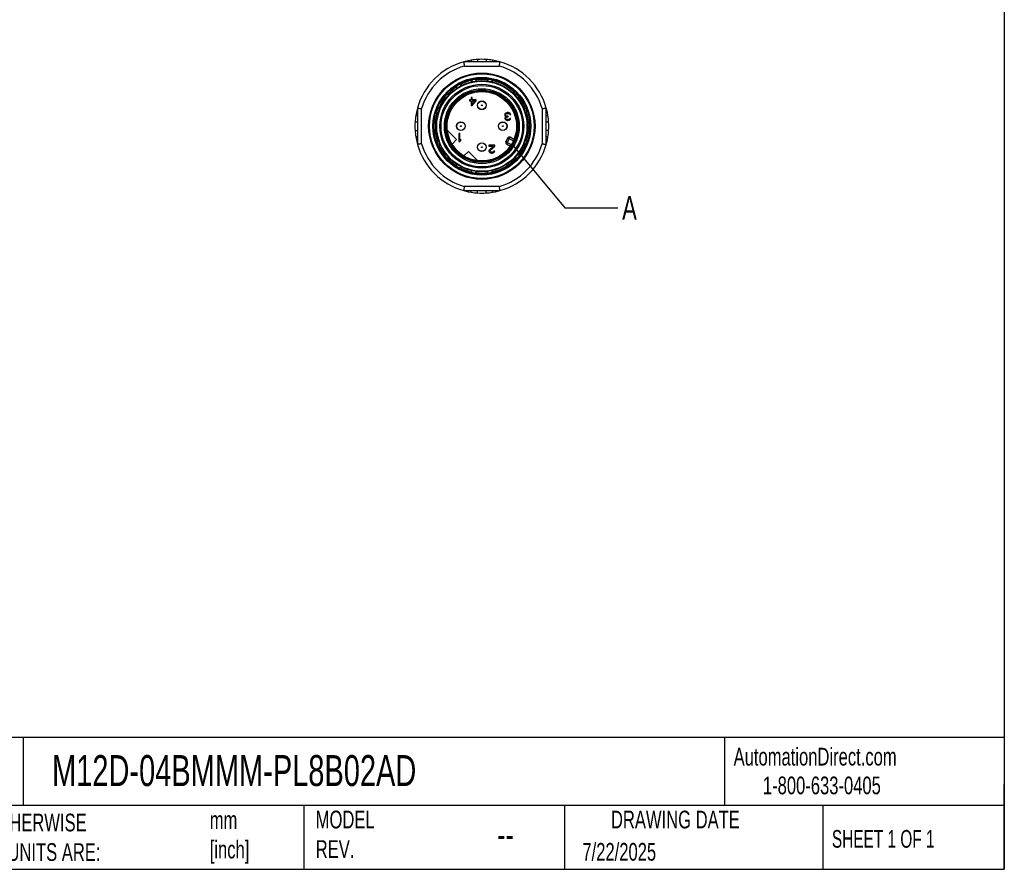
# Model space of a CAD drawing. Header units: millimetres. Extents: x 6 to 273, y 6 to 210.
# Tile 9 of 13: x 155 to 273, y 6 to 108. Entities that reach past the tile are written whole.
import ezdxf

# ---------------------------------------------------------------- set-up
doc = ezdxf.new("R2010")
doc.units = ezdxf.units.MM
doc.linetypes.add('SLD-Solid', pattern=[0])
doc.layers.add('TEXT', color=140, linetype='SLD-Solid', lineweight=25)
doc.styles.add('SLDTEXTSTYLE0', font='TXT', dxfattribs={"width": 0.7})
doc.styles.add('SLDTEXTSTYLE1', font='TXT', dxfattribs={"width": 0.65})
doc.dimstyles.new('SLDDIMSTYLE3', dxfattribs={"dimtxt": 0.18, "dimasz": 3.302, "dimexe": 0, "dimexo": 0.0625, "dimgap": 0, "dimtad": 0, "dimtih": 1, "dimtoh": 1, "dimdec": 0, "dimrnd": 1e-09, "dimzin": 0, "dimdsep": 46, "dimtxsty": 'Standard', "dimblk1": 'NONE', "dimblk2": 'NONE', "dimsah": 1, "dimcen": 0.09, "dimadec": 0, "dimazin": 0, "dimtfac": 3.302, "dimtdec": 0, "dimtofl": 0, "dimtmove": 0, "dimatfit": 3, "dimldrblk": 'NONE', "dimfxl": 0, "dimfrac": 2, "dimtolj": 1, "dimtzin": 0, "dimarcsym": 0})

# ---------------------------------------------------------------- blocks, each defined once
blk = doc.blocks.new('_None')

msp = doc.modelspace()

# ---------------------------------------------------------------- linework, layer by layer
for p, q in [((212.76, 102.91), (208.42, 102.91)), ((208.49, 102.41), (212.69, 102.41)), ((209.32, 103.11), (209.32, 102.91)), ((210.09, 103.19), (210.09, 102.91)), ((211.09, 103.19), (211.09, 102.91)), ((211.86, 103.11), (211.86, 102.91)), ((208.14, 100.06), (208.09, 100.15)), ((209.32, 100.61), (209.34, 100.49)), ((209.95, 100.61), (209.93, 100.71)), ((211.25, 100.71), (211.23, 100.62)), ((211.83, 100.49), (211.85, 100.61)), ((206.64, 98.92), (206.54, 99)), ((207.55, 99.85), (207.61, 99.74)), ((214.63, 99), (214.54, 98.92)), ((206.15, 98.53), (206.23, 98.46)), ((209.32, 98.36), (209.13, 98.36)), ((209.13, 98.36), (209.13, 98.24)), ((209.13, 98.24), (209.32, 98.24)), ((209.44, 98.65), (209.32, 98.65)), ((209.32, 98.65), (209.32, 98.36)), ((209.32, 98.24), (209.32, 97.7)), ((209.44, 98.36), (209.44, 98.65)), ((209.92, 98.36), (209.44, 98.36)), ((209.44, 97.7), (209.92, 98.24)), ((209.78, 98.24), (209.44, 97.86)), ((209.44, 97.86), (209.44, 98.24)), ((209.44, 98.24), (209.78, 98.24)), ((209.92, 98.24), (209.92, 98.36)), ((214.95, 98.47), (215.02, 98.53)), ((202.89, 97.38), (202.89, 93.04)), ((203.39, 93.11), (203.39, 97.31)), ((205.28, 96.81), (205.39, 96.77)), ((205.6, 97.35), (205.49, 97.39)), ((209.32, 97.7), (209.44, 97.7)), ((213.34, 96.69), (213.32, 96.63)), ((213.32, 96.63), (213.32, 96.54)), ((213.32, 96.54), (213.34, 96.46)), ((213.38, 96.75), (213.34, 96.69)), ((213.44, 96.79), (213.38, 96.75)), ((213.42, 96.63), (213.44, 96.67)), ((213.42, 96.54), (213.42, 96.63)), ((213.46, 96.46), (213.42, 96.54)), ((213.52, 96.83), (213.44, 96.79)), ((213.44, 96.67), (213.48, 96.71)), ((213.48, 96.71), (213.52, 96.73)), ((213.6, 96.85), (213.52, 96.83)), ((213.52, 96.73), (213.62, 96.75)), ((213.76, 96.85), (213.6, 96.85)), ((213.62, 96.75), (213.74, 96.75)), ((213.74, 96.75), (213.84, 96.73)), ((213.84, 96.83), (213.76, 96.85)), ((213.92, 96.79), (213.84, 96.83)), ((213.84, 96.73), (213.88, 96.71)), ((213.88, 96.71), (213.92, 96.67)), ((213.98, 96.75), (213.92, 96.79)), ((213.92, 96.67), (213.94, 96.63)), ((213.94, 96.63), (214.04, 96.63)), ((214.02, 96.69), (213.98, 96.75)), ((214.04, 96.63), (214.02, 96.69)), ((215.68, 97.39), (215.58, 97.35)), ((215.78, 96.77), (215.89, 96.81)), ((217.79, 97.31), (217.79, 93.11)), ((218.29, 93.04), (218.29, 97.38)), ((202.89, 95.71), (202.6, 95.71)), ((202.69, 96.48), (202.89, 96.48)), ((213.34, 96.46), (213.38, 96.4)), ((213.36, 96.24), (213.34, 96.16)), ((213.34, 96.16), (213.34, 96.12)), ((213.34, 96.12), (213.36, 96.04)), ((213.4, 96.3), (213.36, 96.24)), ((213.36, 96.04), (213.44, 95.96)), ((213.38, 96.4), (213.48, 96.36)), ((213.48, 96.36), (213.4, 96.3)), ((213.44, 96.16), (213.48, 96.24)), ((213.44, 96.12), (213.44, 96.16)), ((213.48, 96.06), (213.44, 96.12)), ((213.44, 95.96), (213.52, 95.92)), ((213.52, 96.42), (213.46, 96.46)), ((213.48, 96.24), (213.52, 96.28)), ((213.54, 96.02), (213.48, 96.06)), ((213.64, 96.4), (213.52, 96.42)), ((213.52, 96.28), (213.64, 96.32)), ((213.52, 95.92), (213.66, 95.9)), ((213.64, 96), (213.54, 96.02)), ((213.72, 96.4), (213.64, 96.4)), ((213.64, 96.32), (213.72, 96.32)), ((213.72, 96), (213.64, 96)), ((213.66, 95.9), (213.7, 95.9)), ((213.7, 95.9), (213.84, 95.92)), ((213.72, 96.32), (213.72, 96.4)), ((213.82, 96.02), (213.72, 96)), ((213.88, 96.06), (213.82, 96.02)), ((213.84, 95.92), (213.92, 95.96)), ((213.92, 96.12), (213.88, 96.06)), ((214.02, 96.12), (213.92, 96.12)), ((213.92, 95.96), (214, 96.04)), ((214, 96.04), (214.02, 96.12)), ((216.12, 95.51), (216.02, 95.51)), ((218.29, 96.48), (218.49, 96.48)), ((218.57, 95.71), (218.29, 95.71)), ((202.6, 94.71), (202.89, 94.71)), ((207.58, 93.62), (206.46, 94.73)), ((207.84, 94.33), (207.84, 93.38)), ((207.96, 94.33), (207.84, 94.33)), ((207.96, 93.54), (207.96, 94.33)), ((216, 94.9), (216.12, 94.9)), ((218.57, 94.71), (218.29, 94.71)), ((202.89, 93.94), (202.69, 93.94)), ((205.39, 93.64), (205.28, 93.6)), ((205.49, 93.03), (205.6, 93.06)), ((207.03, 93.07), (207.58, 93.62)), ((207.84, 93.38), (207.96, 93.38)), ((208.08, 93.68), (207.96, 93.54)), ((207.96, 93.38), (208.08, 93.52)), ((208.08, 93.52), (208.08, 93.68)), ((213.69, 93.81), (213.46, 93.37)), ((213.63, 93.27), (213.46, 93.37)), ((213.54, 93.09), (213.63, 93.27)), ((213.54, 93.09), (214, 92.84)), ((213.87, 93.71), (213.63, 93.27)), ((213.63, 93.27), (214.11, 93.01)), ((213.69, 93.81), (213.87, 93.71)), ((213.87, 93.71), (213.97, 93.89)), ((214.35, 93.45), (213.87, 93.71)), ((214.43, 93.63), (213.97, 93.89)), ((215.58, 93.06), (215.68, 93.03)), ((215.89, 93.6), (215.78, 93.64)), ((218.49, 93.94), (218.29, 93.94)), ((206.24, 91.96), (206.15, 91.88)), ((209, 92.2), (208.45, 91.65)), ((210.11, 91.08), (209, 92.2)), ((212.15, 92.94), (211.43, 92.94)), ((211.43, 92.94), (211.43, 92.84)), ((211.43, 92.84), (211.99, 92.84)), ((211.45, 92.33), (211.43, 92.25)), ((211.43, 92.25), (211.43, 92.21)), ((211.43, 92.21), (211.45, 92.13)), ((211.49, 92.39), (211.45, 92.33)), ((211.45, 92.13), (211.53, 92.05)), ((211.99, 92.84), (211.49, 92.39)), ((211.53, 92.05), (211.61, 92.01)), ((211.55, 92.25), (211.59, 92.33)), ((211.55, 92.21), (211.55, 92.25)), ((211.59, 92.15), (211.55, 92.21)), ((211.59, 92.33), (212.15, 92.84)), ((211.65, 92.11), (211.59, 92.15)), ((211.61, 92.01), (211.73, 91.99)), ((211.75, 92.09), (211.65, 92.11)), ((211.73, 91.99), (211.81, 91.99)), ((211.83, 92.09), (211.75, 92.09)), ((211.81, 91.99), (211.95, 92.01)), ((211.93, 92.11), (211.83, 92.09)), ((211.99, 92.15), (211.93, 92.11)), ((211.95, 92.01), (212.03, 92.05)), ((212.03, 92.21), (211.99, 92.15)), ((212.13, 92.21), (212.03, 92.21)), ((212.03, 92.05), (212.11, 92.13)), ((212.11, 92.13), (212.13, 92.21)), ((212.15, 92.84), (212.15, 92.94)), ((215.02, 91.88), (214.93, 91.96)), ((206.54, 91.41), (206.62, 91.48)), ((207.61, 90.66), (207.55, 90.57)), ((214.55, 91.48), (214.63, 91.41)), ((208.09, 90.26), (208.15, 90.36)), ((209.34, 89.92), (209.32, 89.81)), ((209.93, 89.7), (209.95, 89.82)), ((211.22, 89.82), (211.25, 89.7)), ((211.85, 89.81), (211.83, 89.91)), ((208.42, 87.51), (212.76, 87.51)), ((212.69, 88.01), (208.49, 88.01)), ((209.32, 87.31), (209.32, 87.51)), ((210.09, 87.22), (210.09, 87.51)), ((211.09, 87.22), (211.09, 87.51)), ((211.86, 87.31), (211.86, 87.51))]:
    msp.add_line(p, q)
at = {"flags": 128}
for points in [[(209.32, 103.11), (208.95, 103.04), (208.42, 102.91)], [(212.76, 102.91), (212.22, 103.04), (211.86, 103.11)], [(202.89, 97.38), (202.76, 96.84), (202.69, 96.48)], [(218.49, 96.48), (218.42, 96.84), (218.29, 97.38)], [(202.69, 93.94), (202.76, 93.57), (202.89, 93.04)], [(218.29, 93.04), (218.42, 93.57), (218.49, 93.94)], [(208.42, 87.51), (208.95, 87.38), (209.32, 87.31)], [(211.86, 87.31), (212.22, 87.38), (212.76, 87.51)]]:
    msp.add_lwpolyline(points, dxfattribs=at)
for centre, radius in [((210.59, 95.21), 6.36), ((210.59, 95.21), 6.26), ((210.59, 95.21), 5.84), ((210.59, 95.21), 5.74), ((210.59, 95.21), 5.45), ((210.59, 95.21), 5.39), ((210.59, 95.21), 5.01), ((210.59, 95.21), 4.87), ((210.59, 95.21), 4.48), ((210.59, 95.21), 4.34), ((210.59, 95.21), 4.21), ((210.59, 95.21), 4.15), ((210.59, 97.71), 0.525), ((210.59, 97.71), 0.5), ((210.59, 97.71), 0.05), ((208.09, 95.21), 0.525), ((208.09, 95.21), 0.5), ((213.09, 95.21), 0.525), ((213.09, 95.21), 0.5), ((208.09, 95.21), 0.05), ((213.09, 95.21), 0.05), ((210.59, 92.71), 0.525), ((210.59, 92.71), 0.5), ((210.59, 92.71), 0.05)]:
    msp.add_circle(centre, radius)
for centre, radius, start, end in [((210.59, 95.21), 8, 105.7405, 164.2595), ((210.59, 95.21), 7.5, 106.2602, 163.7398), ((210.59, 95.21), 8, 93.5833, 99.1356), ((210.59, 95.21), 8, 86.4167, 93.5833), ((210.59, 95.21), 8, 80.8644, 86.4167), ((210.59, 95.21), 7.5, 16.2602, 73.7398), ((210.59, 95.21), 8, 15.7405, 74.2595), ((210.59, 95.21), 5.67, 119.4139, 120.5861), ((210.59, 95.21), 5.6, 103.0306, 116.7015), ((210.59, 95.21), 5.67, 99.4139, 100.5861), ((210.59, 95.21), 5.6, 83.0314, 97.0026), ((210.59, 95.21), 5.67, 79.4139, 80.5861), ((210.59, 95.21), 5.6, 43.3711, 77.1178), ((210.59, 95.21), 5.67, 139.4139, 140.5861), ((210.59, 95.21), 5.6, 123.3965, 136.6811), ((210.59, 95.21), 5.67, 39.4139, 40.5861), ((210.59, 95.21), 5.6, 142.9426, 156.5751), ((210.59, 95.21), 5.6, 23.0384, 36.6947), ((210.59, 95.21), 5.6, 163.0384, 180), ((210.59, 95.21), 5.67, 159.4139, 160.5861), ((210.59, 95.21), 5.67, 19.4139, 20.5861), ((210.59, 95.21), 5.6, 3.0202, 17.029), ((210.59, 95.21), 8, 176.4167, 183.5833), ((210.59, 95.21), 8, 170.8644, 176.4167), ((210.59, 95.21), 8, 3.5833, 9.1356), ((210.59, 95.21), 8, 356.4167, 3.5833), ((210.59, 95.21), 8, 183.5833, 189.1356), ((210.59, 95.21), 5.6, 180, 196.6818), ((210.59, 95.21), 5.6, 342.964, 357.0337), ((210.59, 95.21), 5.67, 359.4139, 0.5861), ((210.59, 95.21), 8, 350.8644, 356.4167), ((210.59, 95.21), 8, 195.7405, 254.2595), ((210.59, 95.21), 7.5, 196.2602, 253.7398), ((210.59, 95.21), 5.67, 199.4139, 200.5861), ((210.59, 95.21), 5.6, 202.9863, 216.8614), ((210.59, 95.21), 7.5, 286.2602, 343.7398), ((210.59, 95.21), 8, 285.7405, 344.2595), ((213.63, 93.27), 0.2, 151.5, 241.5), ((213.87, 93.71), 0.2, 61.5, 151.5), ((210.59, 95.21), 5.6, 323.3489, 336.9682), ((210.59, 95.21), 5.67, 339.4139, 340.5861), ((210.59, 95.21), 5.67, 219.4139, 220.5861), ((210.59, 95.21), 5.6, 223.0382, 236.6683), ((210.59, 95.21), 5.6, 283.3195, 316.9698), ((210.59, 95.21), 5.67, 319.4139, 320.5861), ((210.59, 95.21), 5.67, 239.4139, 240.5861), ((210.59, 95.21), 5.6, 243.3303, 256.9614), ((210.59, 95.21), 5.67, 259.4139, 260.5861), ((210.59, 95.21), 5.6, 263.4237, 277.012), ((210.59, 95.21), 5.67, 279.4139, 280.5861), ((210.59, 95.21), 8, 260.8644, 266.4167), ((210.59, 95.21), 8, 266.4167, 273.5833), ((210.59, 95.21), 8, 273.5833, 279.1356)]:
    msp.add_arc(centre, radius, start, end)
for points in [[(208.42, 102.91), (208.42, 102.91), (208.42, 102.9), (208.42, 102.86), (208.43, 102.8), (208.44, 102.72), (208.46, 102.63), (208.47, 102.52), (208.48, 102.45), (208.49, 102.41)], [(212.69, 102.41), (212.69, 102.45), (212.7, 102.52), (212.72, 102.63), (212.73, 102.72), (212.74, 102.8), (212.75, 102.86), (212.76, 102.9), (212.76, 102.91), (212.76, 102.91)], [(213.67, 99.7), (213.67, 99.7), (213.65, 99.71), (213.63, 99.73)], [(202.89, 97.38), (202.89, 97.38), (202.9, 97.38), (202.93, 97.37), (202.99, 97.36), (203.07, 97.35), (203.17, 97.34), (203.27, 97.32), (203.35, 97.31), (203.39, 97.31)], [(217.79, 97.31), (217.82, 97.31), (217.9, 97.32), (218.01, 97.34), (218.1, 97.35), (218.18, 97.36), (218.24, 97.37), (218.28, 97.38), (218.29, 97.38), (218.29, 97.38)], [(205.14, 95.42), (205.14, 95.3), (205.14, 95.17), (205.14, 95.04)], [(203.39, 93.11), (203.35, 93.1), (203.27, 93.09), (203.17, 93.08), (203.07, 93.06), (202.99, 93.05), (202.93, 93.04), (202.9, 93.04), (202.89, 93.04), (202.89, 93.04)], [(217.79, 93.11), (217.82, 93.1), (217.9, 93.09), (218.01, 93.08), (218.1, 93.06), (218.18, 93.05), (218.24, 93.04), (218.28, 93.04), (218.29, 93.04), (218.29, 93.04)], [(213.63, 90.68), (213.65, 90.7), (213.67, 90.71), (213.67, 90.71)], [(208.49, 88.01), (208.48, 87.97), (208.47, 87.9), (208.46, 87.79), (208.44, 87.69), (208.43, 87.61), (208.42, 87.55), (208.42, 87.52), (208.42, 87.51), (208.42, 87.51)], [(212.76, 87.51), (212.76, 87.51), (212.76, 87.52), (212.75, 87.55), (212.74, 87.61), (212.73, 87.69), (212.72, 87.79), (212.7, 87.9), (212.69, 87.97), (212.69, 88.01)]]:
    msp.add_open_spline(points, degree=3)
for points, knots in [([(207.55, 99.85), (207.55, 99.86), (207.54, 99.87), (207.55, 99.9), (207.55, 99.93), (207.56, 99.95), (207.58, 99.97), (207.59, 99.99), (207.61, 100.02), (207.65, 100.05), (207.69, 100.07), (207.7, 100.09)], [0, 0, 0, 0, 0.13349, 0.254227, 0.362219, 0.457459, 0.539916, 0.609604, 0.666509, 0.833148, 1, 1, 1, 1]), ([(208.09, 100.15), (208.08, 100.16), (208.07, 100.17), (208.04, 100.19), (207.98, 100.2), (207.91, 100.19), (207.85, 100.17), (207.82, 100.15), (207.8, 100.14)], [0, 0, 0, 0, 0.124416, 0.249599, 0.499389, 0.749052, 0.874631, 1, 1, 1, 1]), ([(209.32, 100.61), (209.32, 100.61), (209.32, 100.63), (209.33, 100.66), (209.35, 100.68), (209.37, 100.7), (209.39, 100.71), (209.41, 100.73), (209.44, 100.74), (209.48, 100.76), (209.52, 100.77), (209.55, 100.78)], [0, 0, 0, 0, 0.133041, 0.25348, 0.361321, 0.45656, 0.539167, 0.609155, 0.66651, 0.833129, 1, 1, 1, 1]), ([(209.93, 100.71), (209.93, 100.72), (209.92, 100.74), (209.9, 100.76), (209.84, 100.79), (209.77, 100.8), (209.71, 100.8), (209.68, 100.8), (209.66, 100.8)], [0, 0, 0, 0, 0.124416, 0.249599, 0.499389, 0.749052, 0.874631, 1, 1, 1, 1]), ([(211.25, 100.71), (211.25, 100.72), (211.25, 100.74), (211.27, 100.76), (211.29, 100.77), (211.32, 100.78), (211.34, 100.79), (211.37, 100.8), (211.4, 100.8), (211.45, 100.81), (211.49, 100.8), (211.51, 100.8)], [0, 0, 0, 0, 0.132928, 0.253291, 0.361095, 0.456334, 0.538978, 0.609042, 0.66651, 0.833124, 1, 1, 1, 1]), ([(211.85, 100.61), (211.85, 100.61), (211.85, 100.63), (211.84, 100.67), (211.8, 100.71), (211.74, 100.75), (211.68, 100.77), (211.64, 100.77), (211.63, 100.78)], [0, 0, 0, 0, 0.124416, 0.249599, 0.499389, 0.749052, 0.874631, 1, 1, 1, 1]), ([(206.54, 99), (206.54, 99.01), (206.52, 99.01), (206.49, 99.02), (206.43, 99.01), (206.37, 98.97), (206.32, 98.93), (206.29, 98.91), (206.28, 98.89)], [0, 0, 0, 0, 0.124416, 0.249599, 0.499389, 0.749052, 0.874631, 1, 1, 1, 1]), ([(214.63, 99), (214.64, 99.01), (214.65, 99.01), (214.68, 99.02), (214.71, 99.02), (214.73, 99.01), (214.76, 99), (214.78, 98.99), (214.81, 98.97), (214.85, 98.94), (214.88, 98.91), (214.89, 98.89)], [0, 0, 0, 0, 0.1334746, 0.2542021, 0.3621887, 0.4574282, 0.5398906, 0.6095887, 0.6665092, 0.8331475, 1, 1, 1, 1]), ([(206.15, 98.53), (206.14, 98.54), (206.13, 98.55), (206.12, 98.58), (206.12, 98.6), (206.12, 98.63), (206.13, 98.66), (206.14, 98.68), (206.15, 98.71), (206.17, 98.75), (206.2, 98.79), (206.21, 98.81)], [0, 0, 0, 0, 0.133295, 0.253903, 0.36183, 0.457069, 0.539591, 0.609409, 0.66651, 0.83314, 1, 1, 1, 1]), ([(215.02, 98.53), (215.03, 98.54), (215.04, 98.55), (215.05, 98.58), (215.05, 98.64), (215.03, 98.71), (214.99, 98.77), (214.98, 98.79), (214.97, 98.81)], [0, 0, 0, 0, 0.124416, 0.249599, 0.499389, 0.749052, 0.874631, 1, 1, 1, 1]), ([(205.28, 96.81), (205.27, 96.82), (205.26, 96.82), (205.24, 96.85), (205.23, 96.87), (205.22, 96.9), (205.22, 96.92), (205.22, 96.95), (205.22, 96.98), (205.22, 97.03), (205.24, 97.07), (205.24, 97.09)], [0, 0, 0, 0, 0.133103, 0.253583, 0.361446, 0.456685, 0.539271, 0.609217, 0.66651, 0.833132, 1, 1, 1, 1]), ([(205.49, 97.39), (205.48, 97.39), (205.47, 97.39), (205.43, 97.39), (205.38, 97.36), (205.33, 97.3), (205.3, 97.25), (205.29, 97.22), (205.28, 97.2)], [0, 0, 0, 0, 0.124416, 0.249599, 0.499389, 0.749052, 0.874631, 1, 1, 1, 1]), ([(215.68, 97.39), (215.69, 97.39), (215.71, 97.39), (215.74, 97.39), (215.76, 97.38), (215.78, 97.36), (215.8, 97.34), (215.82, 97.33), (215.84, 97.3), (215.87, 97.26), (215.88, 97.22), (215.89, 97.2)], [0, 0, 0, 0, 0.13334, 0.253979, 0.36192, 0.45716, 0.539667, 0.609454, 0.666509, 0.833142, 1, 1, 1, 1]), ([(215.89, 96.81), (215.9, 96.82), (215.92, 96.82), (215.94, 96.85), (215.96, 96.91), (215.96, 96.98), (215.95, 97.04), (215.94, 97.08), (215.93, 97.09)], [0, 0, 0, 0, 0.124416, 0.249599, 0.499389, 0.749052, 0.874631, 1, 1, 1, 1]), ([(205.16, 95.67), (205.16, 95.67), (205.16, 95.65), (205.15, 95.58), (205.15, 95.53), (205.14, 95.47)], [0, 0, 0, 0, 0.5, 0.5, 1, 1, 1, 1]), ([(205.16, 95.69), (205.16, 95.69), (205.16, 95.71), (205.17, 95.79), (205.17, 95.84), (205.18, 95.89)], [0, 0, 0, 0, 0.5, 0.5, 1, 1, 1, 1]), ([(216.12, 95.51), (216.13, 95.51), (216.15, 95.51), (216.17, 95.5), (216.19, 95.48), (216.21, 95.46), (216.22, 95.43), (216.23, 95.41), (216.24, 95.38), (216.25, 95.33), (216.25, 95.29), (216.25, 95.27)], [0, 0, 0, 0, 0.132685, 0.252885, 0.360607, 0.455846, 0.538572, 0.608798, 0.666511, 0.833113, 1, 1, 1, 1]), ([(205.16, 94.7), (205.16, 94.7), (205.16, 94.74), (205.15, 94.87), (205.14, 94.96), (205.14, 95.04)], [0, 0, 0, 0, 0.5, 0.5, 1, 1, 1, 1]), ([(216.12, 94.9), (216.13, 94.9), (216.15, 94.9), (216.18, 94.92), (216.22, 94.97), (216.24, 95.04), (216.25, 95.1), (216.25, 95.13), (216.25, 95.15)], [0, 0, 0, 0, 0.1244162, 0.2495994, 0.4993889, 0.7490523, 0.8746313, 1, 1, 1, 1]), ([(205.28, 93.6), (205.27, 93.6), (205.26, 93.59), (205.24, 93.56), (205.22, 93.51), (205.22, 93.43), (205.23, 93.37), (205.24, 93.34), (205.24, 93.32)], [0, 0, 0, 0, 0.1244161, 0.2495993, 0.4993889, 0.7490524, 0.8746313, 1, 1, 1, 1]), ([(205.49, 93.03), (205.48, 93.02), (205.47, 93.02), (205.44, 93.03), (205.41, 93.04), (205.39, 93.05), (205.37, 93.07), (205.36, 93.09), (205.33, 93.11), (205.31, 93.16), (205.29, 93.2), (205.28, 93.22)], [0, 0, 0, 0, 0.13334, 0.253979, 0.36192, 0.45716, 0.539667, 0.609454, 0.666509, 0.833142, 1, 1, 1, 1]), ([(215.68, 93.03), (215.69, 93.02), (215.71, 93.02), (215.74, 93.03), (215.79, 93.06), (215.84, 93.12), (215.87, 93.17), (215.89, 93.2), (215.89, 93.22)], [0, 0, 0, 0, 0.124416, 0.249599, 0.499389, 0.749052, 0.874631, 1, 1, 1, 1]), ([(215.89, 93.6), (215.9, 93.6), (215.92, 93.59), (215.93, 93.57), (215.94, 93.54), (215.95, 93.52), (215.96, 93.49), (215.96, 93.47), (215.96, 93.44), (215.95, 93.39), (215.94, 93.35), (215.93, 93.32)], [0, 0, 0, 0, 0.133103, 0.253583, 0.361446, 0.456685, 0.539271, 0.609217, 0.66651, 0.833132, 1, 1, 1, 1]), ([(206.15, 91.88), (206.14, 91.88), (206.13, 91.87), (206.12, 91.83), (206.12, 91.77), (206.15, 91.7), (206.18, 91.65), (206.2, 91.62), (206.21, 91.61)], [0, 0, 0, 0, 0.124416, 0.249599, 0.499389, 0.749052, 0.874631, 1, 1, 1, 1]), ([(215.02, 91.88), (215.03, 91.88), (215.04, 91.87), (215.05, 91.84), (215.05, 91.81), (215.05, 91.79), (215.05, 91.76), (215.04, 91.74), (215.03, 91.71), (215, 91.66), (214.98, 91.63), (214.97, 91.61)], [0, 0, 0, 0, 0.1332953, 0.2539032, 0.3618298, 0.4570692, 0.5395913, 0.6094092, 0.6665096, 0.8331398, 1, 1, 1, 1]), ([(206.54, 91.41), (206.54, 91.41), (206.52, 91.4), (206.5, 91.4), (206.47, 91.4), (206.44, 91.41), (206.42, 91.42), (206.4, 91.43), (206.37, 91.44), (206.33, 91.47), (206.3, 91.51), (206.28, 91.52)], [0, 0, 0, 0, 0.1334746, 0.2542021, 0.3621887, 0.4574282, 0.5398906, 0.6095887, 0.6665092, 0.8331475, 1, 1, 1, 1]), ([(214.63, 91.41), (214.64, 91.41), (214.65, 91.4), (214.69, 91.4), (214.75, 91.41), (214.81, 91.44), (214.86, 91.49), (214.88, 91.51), (214.89, 91.52)], [0, 0, 0, 0, 0.124416, 0.249599, 0.499389, 0.749052, 0.874631, 1, 1, 1, 1]), ([(207.55, 90.57), (207.55, 90.56), (207.54, 90.54), (207.55, 90.51), (207.57, 90.45), (207.61, 90.4), (207.66, 90.36), (207.69, 90.34), (207.7, 90.33)], [0, 0, 0, 0, 0.124416, 0.249599, 0.499389, 0.749052, 0.874631, 1, 1, 1, 1]), ([(208.09, 90.26), (208.08, 90.25), (208.07, 90.24), (208.05, 90.23), (208.02, 90.22), (207.99, 90.22), (207.97, 90.22), (207.94, 90.22), (207.91, 90.23), (207.86, 90.24), (207.82, 90.26), (207.8, 90.27)], [0, 0, 0, 0, 0.133135, 0.253636, 0.361509, 0.456748, 0.539324, 0.609249, 0.66651, 0.833133, 1, 1, 1, 1]), ([(209.32, 89.81), (209.32, 89.8), (209.32, 89.79), (209.34, 89.75), (209.37, 89.71), (209.44, 89.67), (209.5, 89.65), (209.53, 89.64), (209.55, 89.64)], [0, 0, 0, 0, 0.124416, 0.249599, 0.499389, 0.749052, 0.874631, 1, 1, 1, 1]), ([(209.93, 89.7), (209.93, 89.69), (209.92, 89.68), (209.9, 89.66), (209.88, 89.64), (209.85, 89.63), (209.83, 89.62), (209.81, 89.62), (209.77, 89.61), (209.73, 89.61), (209.68, 89.61), (209.66, 89.62)], [0, 0, 0, 0, 0.132928, 0.253291, 0.361095, 0.456334, 0.538978, 0.609042, 0.66651, 0.833124, 1, 1, 1, 1]), ([(211.25, 89.7), (211.25, 89.7), (211.25, 89.68), (211.28, 89.65), (211.33, 89.62), (211.4, 89.61), (211.47, 89.61), (211.5, 89.62), (211.51, 89.62)], [0, 0, 0, 0, 0.124416, 0.249599, 0.499389, 0.749052, 0.874631, 1, 1, 1, 1]), ([(211.85, 89.81), (211.85, 89.8), (211.85, 89.78), (211.84, 89.76), (211.83, 89.74), (211.81, 89.72), (211.79, 89.7), (211.77, 89.69), (211.74, 89.67), (211.69, 89.65), (211.65, 89.64), (211.63, 89.64)], [0, 0, 0, 0, 0.133041, 0.25348, 0.361321, 0.45656, 0.539167, 0.609155, 0.66651, 0.833129, 1, 1, 1, 1])]:
    msp.add_open_spline(points, degree=3, knots=knots)
at = {"layer": 'TEXT'}
for p, q in [((273.05, 209.55), (273.05, 6.35)), ((273.05, 22.13), (6.35, 22.13)), ((155.76, 22.13), (155.76, 13.97)), ((239.58, 22.13), (239.58, 13.97)), ((273.05, 6.35), (273.05, 16.51)), ((273.05, 13.97), (6.35, 13.97)), ((189.3, 13.97), (189.3, 6.35)), ((220.47, 13.97), (220.47, 6.35)), ((251.35, 13.97), (251.35, 6.35)), ((6.35, 6.35), (273.05, 6.35))]:
    msp.add_line(p, q, dxfattribs=at)
msp.add_circle((210.59, 95.21), 4.21, dxfattribs=at)

# ---------------------------------------------------------------- texts
for s, insert, char_height, attachment_point, style in [('A', (227.36, 86.85), 2.82, 1, 'SLDTEXTSTYLE0'), ('M12D-04BMMM-PL8B02AD', (159.21, 20.01), 3.7042, 1, 'SLDTEXTSTYLE0'), ('AutomationDirect.com', (240.69, 20.88), 2.1167, 1, 'SLDTEXTSTYLE0'), ('1-800-633-0405', (244.19, 17.44), 2.1167, 1, 'SLDTEXTSTYLE0'), ('UNLESS OTHERWISE ^JSPECIFIED UNITS ARE:', (142.87, 13), 2.1167, 1, 'SLDTEXTSTYLE0'), ('MODEL ^JREV.', (190.73, 13.36), 2.1167, 1, 'SLDTEXTSTYLE0'), ('DRAWING DATE', (233.73, 13.36), 2.1167, 2, 'SLDTEXTSTYLE0'), ('mm^J[inch]', (178.06, 13.3), 2.117, 1, 'SLDTEXTSTYLE0'), ('SHEET 1 OF 1', (252.44, 11.05), 2.1167, 1, 'SLDTEXTSTYLE1'), ('--', (212.43, 12.11), 3.175, 1, 'SLDTEXTSTYLE0'), ('7/22/2025', (222.61, 9.5), 2.117, 1, 'SLDTEXTSTYLE0')]:
    msp.add_mtext(s, dxfattribs=dict(at, insert=insert, char_height=char_height, attachment_point=attachment_point, style=style))

# ---------------------------------------------------------------- leaders
at = {"layer": 'TEXT', "has_arrowhead": 0}
msp.add_leader([(214.2, 93.04), (220.51, 85.44), (226.86, 85.44)], dimstyle='SLDDIMSTYLE3', dxfattribs=at)

doc.saveas('drawing.dxf')
